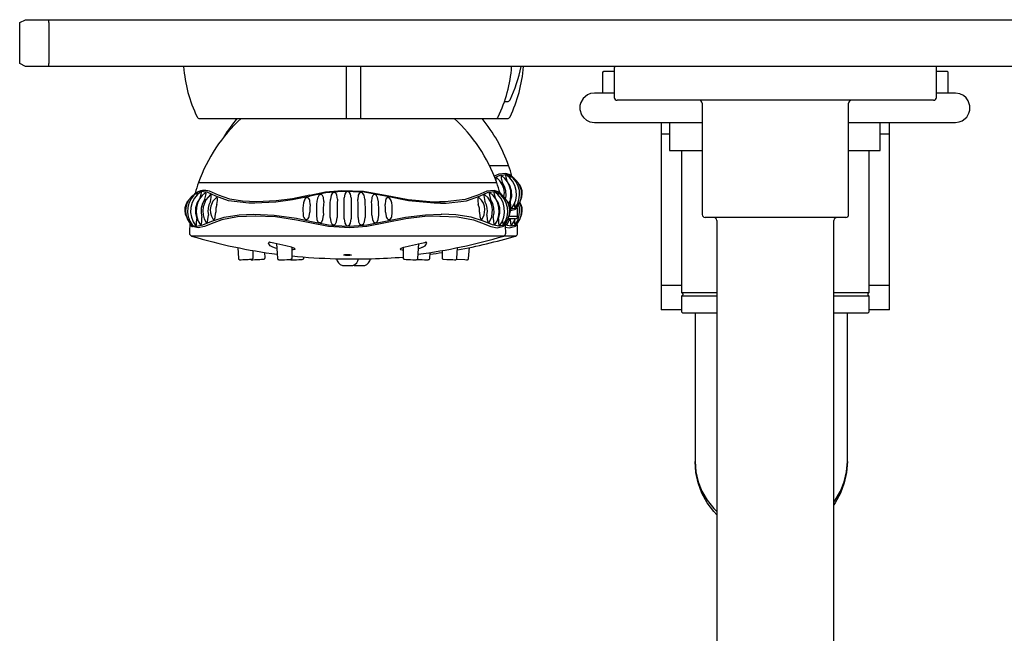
# Model space of a CAD drawing. Header units: millimetres. Extents: x 4292.975 to 4293.367, y 3563.157 to 3563.576.
# Tile 2 of 3: x 4292.975 to 4293.143, y 3563.471 to 3563.576. Entities that reach past the tile are written whole.
import ezdxf

# ---------------------------------------------------------------- set-up
doc = ezdxf.new("R2010")
doc.units = ezdxf.units.MM
doc.layers.add('SANINDUSA', color=3, linetype='Continuous')

msp = doc.modelspace()

# ---------------------------------------------------------------- linework, layer by layer
at = {"layer": 'SANINDUSA'}
for p, q in [((4292.974519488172, 3563.575023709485), (4292.975519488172, 3563.575523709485)), ((4292.975519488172, 3563.575523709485), (4292.979519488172, 3563.575523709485)), ((4292.979519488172, 3563.575523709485), (4293.228519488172, 3563.575523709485)), ((4292.979519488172, 3563.575023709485), (4292.979519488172, 3563.575523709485)), ((4292.974519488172, 3563.568023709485), (4292.974519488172, 3563.575023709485)), ((4292.979519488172, 3563.575023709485), (4292.979519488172, 3563.568023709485)), ((4292.975519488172, 3563.567523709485), (4292.974519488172, 3563.568023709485)), ((4292.979519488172, 3563.567523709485), (4292.975519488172, 3563.567523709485)), ((4292.979519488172, 3563.567523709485), (4292.979519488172, 3563.568023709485)), ((4293.228519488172, 3563.567523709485), (4292.979519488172, 3563.567523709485)), ((4293.074019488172, 3563.566541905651), (4293.074219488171, 3563.566741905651)), ((4293.074219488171, 3563.566741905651), (4293.076019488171, 3563.566741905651)), ((4293.076019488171, 3563.567264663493), (4293.076019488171, 3563.562264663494)), ((4293.131019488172, 3563.562264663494), (4293.131019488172, 3563.567264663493)), ((4293.131019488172, 3563.566741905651), (4293.132809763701, 3563.566741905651)), ((4293.132809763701, 3563.566741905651), (4293.132819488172, 3563.566741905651)), ((4293.133019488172, 3563.566541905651), (4293.132819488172, 3563.566741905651)), ((4293.074019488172, 3563.566541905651), (4293.074019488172, 3563.562986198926)), ((4293.133019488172, 3563.566541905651), (4293.133009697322, 3563.566541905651)), ((4293.133019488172, 3563.562986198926), (4293.133019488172, 3563.566541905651)), ((4293.076019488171, 3563.562986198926), (4293.072617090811, 3563.562986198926)), ((4293.130519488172, 3563.561764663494), (4293.076519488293, 3563.561764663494)), ((4293.134244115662, 3563.562986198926), (4293.131019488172, 3563.562986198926)), ((4293.05727727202, 3563.561562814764), (4293.057775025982, 3563.561562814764)), ((4293.091019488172, 3563.561264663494), (4293.091019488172, 3563.542264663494)), ((4293.116019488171, 3563.542264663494), (4293.116019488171, 3563.561264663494)), ((4293.005243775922, 3563.55865956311), (4293.055754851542, 3563.55865956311)), ((4293.055754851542, 3563.55865956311), (4293.057775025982, 3563.55865956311)), ((4293.084019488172, 3563.557986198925), (4293.084019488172, 3563.556003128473)), ((4293.085430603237, 3563.557986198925), (4293.085430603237, 3563.553186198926)), ((4293.116019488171, 3563.557986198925), (4293.134244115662, 3563.557986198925)), ((4293.121430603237, 3563.553186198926), (4293.121430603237, 3563.557986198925)), ((4293.123019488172, 3563.556003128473), (4293.123019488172, 3563.557986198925)), ((4293.085430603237, 3563.556003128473), (4293.084019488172, 3563.556003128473)), ((4293.084019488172, 3563.556003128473), (4293.084019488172, 3563.530203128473)), ((4293.123019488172, 3563.556003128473), (4293.121430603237, 3563.556003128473)), ((4293.123019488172, 3563.530203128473), (4293.123019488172, 3563.556003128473)), ((4293.085430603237, 3563.553186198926), (4293.091019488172, 3563.553186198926)), ((4293.087519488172, 3563.553186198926), (4293.087519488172, 3563.528947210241)), ((4293.116019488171, 3563.553186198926), (4293.121430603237, 3563.553186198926)), ((4293.119519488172, 3563.528947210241), (4293.119519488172, 3563.553186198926)), ((4293.054733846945, 3563.550617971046), (4293.057975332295, 3563.550617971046)), ((4293.00504346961, 3563.547714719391), (4293.030499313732, 3563.547714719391)), ((4293.030499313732, 3563.547714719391), (4293.055955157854, 3563.547714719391)), ((4293.058271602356, 3563.544432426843), (4293.058271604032, 3563.544432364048)), ((4293.058291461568, 3563.542972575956), (4293.058981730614, 3563.543126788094)), ((4293.059679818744, 3563.543967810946), (4293.059263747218, 3563.543404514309)), ((4293.059679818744, 3563.543967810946), (4293.059668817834, 3563.544008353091)), ((4293.046460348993, 3563.542340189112), (4293.046555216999, 3563.542340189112)), ((4293.059159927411, 3563.5415098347), (4293.05787664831, 3563.5415098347)), ((4293.058214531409, 3563.541995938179), (4293.059516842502, 3563.541995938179)), ((4293.115519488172, 3563.541764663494), (4293.091519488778, 3563.541764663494)), ((4293.003546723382, 3563.54078331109), (4293.003755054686, 3563.540501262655)), ((4293.005783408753, 3563.540501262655), (4293.007291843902, 3563.541119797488)), ((4293.007647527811, 3563.540833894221), (4293.006066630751, 3563.54022353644)), ((4293.027215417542, 3563.54022353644), (4293.024033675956, 3563.540833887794)), ((4293.024037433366, 3563.541119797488), (4293.02721736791, 3563.540501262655)), ((4293.033781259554, 3563.540501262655), (4293.036961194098, 3563.541119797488)), ((4293.036964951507, 3563.540833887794), (4293.033783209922, 3563.54022353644)), ((4293.053351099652, 3563.540833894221), (4293.054931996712, 3563.54022353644)), ((4293.05521521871, 3563.540501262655), (4293.053706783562, 3563.541119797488)), ((4293.057538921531, 3563.540901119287), (4293.057243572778, 3563.540501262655)), ((4293.093519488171, 3563.541264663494), (4293.093519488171, 3563.231264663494)), ((4293.113519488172, 3563.231264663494), (4293.113519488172, 3563.541264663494)), ((4293.059159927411, 3563.538606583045), (4293.003858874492, 3563.538606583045)), ((4293.011730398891, 3563.536625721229), (4293.011873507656, 3563.534745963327)), ((4293.017845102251, 3563.536735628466), (4293.017845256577, 3563.536735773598)), ((4293.018363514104, 3563.537304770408), (4293.01850816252, 3563.534769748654)), ((4293.021017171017, 3563.534847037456), (4293.021008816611, 3563.536666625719)), ((4293.039989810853, 3563.536666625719), (4293.039981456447, 3563.534847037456)), ((4293.042490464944, 3563.534769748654), (4293.04263511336, 3563.537304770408)), ((4293.043153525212, 3563.536735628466), (4293.043153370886, 3563.536735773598)), ((4293.014380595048, 3563.534870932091), (4293.014350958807, 3563.536125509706)), ((4293.016400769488, 3563.534870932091), (4293.01637902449, 3563.535791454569)), ((4293.023037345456, 3563.534847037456), (4293.023036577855, 3563.535014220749)), ((4293.028447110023, 3563.534737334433), (4293.030499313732, 3563.534737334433)), ((4293.028449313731, 3563.534737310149), (4293.032549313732, 3563.534737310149)), ((4293.030499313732, 3563.534737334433), (4293.032551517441, 3563.534737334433)), ((4293.032376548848, 3563.534737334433), (4293.03457169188, 3563.534737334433)), ((4293.032549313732, 3563.534737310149), (4293.034569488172, 3563.534737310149)), ((4293.044510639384, 3563.534769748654), (4293.044568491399, 3563.535783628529)), ((4293.046647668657, 3563.536125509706), (4293.0466180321, 3563.534870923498)), ((4293.029599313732, 3563.5335834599), (4293.031399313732, 3563.5335834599)), ((4293.031619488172, 3563.5335834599), (4293.033419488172, 3563.5335834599)), ((4293.084019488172, 3563.530203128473), (4293.087519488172, 3563.530203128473)), ((4293.084019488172, 3563.530203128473), (4293.084019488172, 3563.526003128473)), ((4293.119519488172, 3563.530203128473), (4293.123019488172, 3563.530203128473)), ((4293.123019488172, 3563.526003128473), (4293.123019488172, 3563.530203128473)), ((4293.087519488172, 3563.528947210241), (4293.087619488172, 3563.528847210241)), ((4293.087519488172, 3563.528947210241), (4293.093519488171, 3563.528947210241)), ((4293.087619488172, 3563.528447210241), (4293.087519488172, 3563.528347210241)), ((4293.093519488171, 3563.528347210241), (4293.087519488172, 3563.528347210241)), ((4293.087519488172, 3563.528347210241), (4293.087519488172, 3563.525647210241)), ((4293.087619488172, 3563.528847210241), (4293.087719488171, 3563.528747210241)), ((4293.087719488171, 3563.528547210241), (4293.087619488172, 3563.528447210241)), ((4293.087719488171, 3563.528747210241), (4293.087719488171, 3563.528547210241)), ((4293.113519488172, 3563.528947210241), (4293.119519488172, 3563.528947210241)), ((4293.119519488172, 3563.528347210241), (4293.113519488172, 3563.528347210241)), ((4293.119419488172, 3563.528847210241), (4293.119319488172, 3563.528747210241)), ((4293.119319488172, 3563.528747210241), (4293.119319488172, 3563.528547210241)), ((4293.119319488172, 3563.528547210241), (4293.119419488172, 3563.528447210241)), ((4293.119519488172, 3563.528947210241), (4293.119419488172, 3563.528847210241)), ((4293.119419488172, 3563.528447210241), (4293.119519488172, 3563.528347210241)), ((4293.119519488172, 3563.525647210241), (4293.119519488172, 3563.528347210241)), ((4293.087519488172, 3563.526003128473), (4293.084019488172, 3563.526003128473)), ((4293.087719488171, 3563.525447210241), (4293.087519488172, 3563.525647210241)), ((4293.093519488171, 3563.525447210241), (4293.087719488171, 3563.525447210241)), ((4293.089816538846, 3563.525447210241), (4293.089816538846, 3563.500116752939)), ((4293.119319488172, 3563.525447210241), (4293.113519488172, 3563.525447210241)), ((4293.115816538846, 3563.500116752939), (4293.115816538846, 3563.525447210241)), ((4293.119319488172, 3563.525447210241), (4293.119519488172, 3563.525647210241)), ((4293.123019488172, 3563.526003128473), (4293.119519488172, 3563.526003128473))]:
    msp.add_line(p, q, dxfattribs=at)
at = {"layer": 'SANINDUSA', "flags": 128}
for points in [[(4293.030323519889, 3563.55865956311), (4293.03031948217, 3563.559960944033), (4293.03031665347, 3563.560998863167), (4293.030314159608, 3563.562054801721), (4293.030312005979, 3563.563126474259), (4293.030310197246, 3563.56421156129), (4293.030308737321, 3563.565307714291), (4293.030307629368, 3563.566412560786), (4293.030306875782, 3563.567523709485)], [(4293.032711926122, 3563.567523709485), (4293.032711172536, 3563.566412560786), (4293.032710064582, 3563.565307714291), (4293.032708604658, 3563.56421156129), (4293.032706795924, 3563.563126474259), (4293.032704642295, 3563.562054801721), (4293.032702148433, 3563.560998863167), (4293.032699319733, 3563.559960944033), (4293.032695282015, 3563.55865956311)], [(4293.072617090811, 3563.562986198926), (4293.071983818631, 3563.562903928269), (4293.07144316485, 3563.562690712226), (4293.070684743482, 3563.562062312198), (4293.070303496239, 3563.561409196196), (4293.070157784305, 3563.560874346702), (4293.070147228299, 3563.560173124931), (4293.070441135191, 3563.559271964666), (4293.070771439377, 3563.558808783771), (4293.071249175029, 3563.558397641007), (4293.071873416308, 3563.558100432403), (4293.072617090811, 3563.557986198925), (4293.072950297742, 3563.557986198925), (4293.073794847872, 3563.557986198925), (4293.075001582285, 3563.557986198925), (4293.076434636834, 3563.557986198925), (4293.07849432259, 3563.557986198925), (4293.080515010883, 3563.557986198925), (4293.082320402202, 3563.557986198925), (4293.083867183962, 3563.557986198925), (4293.085834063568, 3563.557986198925), (4293.088452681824, 3563.557986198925), (4293.090887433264, 3563.557986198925), (4293.091019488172, 3563.557986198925)], [(4293.134244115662, 3563.557986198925), (4293.134877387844, 3563.558068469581), (4293.135418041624, 3563.558281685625), (4293.136176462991, 3563.558910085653), (4293.136557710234, 3563.559563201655), (4293.136703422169, 3563.560098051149), (4293.136713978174, 3563.56079927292), (4293.136420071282, 3563.561700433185), (4293.136089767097, 3563.56216361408), (4293.135612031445, 3563.562574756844), (4293.134987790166, 3563.562871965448), (4293.134244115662, 3563.562986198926)], [(4293.05836593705, 3563.548907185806), (4293.058235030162, 3563.549040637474), (4293.057509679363, 3563.549298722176), (4293.056296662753, 3563.54917495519), (4293.055530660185, 3563.548835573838)], [(4293.055632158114, 3563.548580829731), (4293.056519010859, 3563.548982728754), (4293.057770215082, 3563.549119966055), (4293.058485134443, 3563.548864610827), (4293.058887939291, 3563.548450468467)], [(4293.055977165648, 3563.548545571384), (4293.055932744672, 3563.548573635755), (4293.055887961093, 3563.54858416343), (4293.055849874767, 3563.548574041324), (4293.055820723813, 3563.548543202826), (4293.055788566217, 3563.548419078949), (4293.05580572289, 3563.548099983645)], [(4293.057176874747, 3563.5452915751), (4293.057258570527, 3563.546006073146), (4293.05715415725, 3563.546694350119), (4293.056904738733, 3563.547383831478), (4293.056498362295, 3563.548030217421), (4293.055932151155, 3563.548579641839)], [(4293.056817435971, 3563.548906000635), (4293.056787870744, 3563.548926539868), (4293.056750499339, 3563.548936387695), (4293.056720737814, 3563.548926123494), (4293.056700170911, 3563.54889576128), (4293.056685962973, 3563.548774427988), (4293.056728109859, 3563.548465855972), (4293.056906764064, 3563.54776863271)], [(4293.058038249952, 3563.544099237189), (4293.058277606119, 3563.54480053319), (4293.058382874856, 3563.545580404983), (4293.058337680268, 3563.546368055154), (4293.058141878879, 3563.547129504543), (4293.057805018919, 3563.547832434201), (4293.057340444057, 3563.548445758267), (4293.056766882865, 3563.548942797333)], [(4293.057521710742, 3563.549080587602), (4293.057492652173, 3563.549089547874), (4293.057470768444, 3563.549080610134), (4293.057457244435, 3563.549053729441), (4293.057454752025, 3563.548945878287), (4293.057509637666, 3563.548660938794), (4293.057699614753, 3563.548008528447)], [(4293.058451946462, 3563.543250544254), (4293.058888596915, 3563.543923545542), (4293.059186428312, 3563.544708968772), (4293.059314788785, 3563.545543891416), (4293.059268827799, 3563.546389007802), (4293.059048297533, 3563.547204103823), (4293.05866544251, 3563.547950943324), (4293.058136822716, 3563.548593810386), (4293.057485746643, 3563.549102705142)], [(4293.058190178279, 3563.548927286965), (4293.058168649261, 3563.548936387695), (4293.058153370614, 3563.548926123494), (4293.058147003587, 3563.548895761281), (4293.058160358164, 3563.548774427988), (4293.058234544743, 3563.548474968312)], [(4293.059086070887, 3563.543409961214), (4293.059481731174, 3563.544051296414), (4293.059750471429, 3563.544794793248), (4293.059862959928, 3563.545579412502), (4293.059815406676, 3563.546371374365), (4293.059607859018, 3563.547136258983), (4293.059250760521, 3563.547841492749), (4293.058758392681, 3563.548456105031), (4293.058151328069, 3563.548953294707)], [(4293.058998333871, 3563.548366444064), (4293.058986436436, 3563.548384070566), (4293.058958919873, 3563.548416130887), (4293.058926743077, 3563.548443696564), (4293.058890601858, 3563.5484661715), (4293.058862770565, 3563.548478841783)], [(4293.059527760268, 3563.543777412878), (4293.059869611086, 3563.544337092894), (4293.060101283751, 3563.544984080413), (4293.060197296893, 3563.545665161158), (4293.060154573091, 3563.546351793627), (4293.059973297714, 3563.547015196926), (4293.059662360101, 3563.547628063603), (4293.059233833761, 3563.548164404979), (4293.058887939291, 3563.548450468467)], [(4293.0558575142, 3563.547848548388), (4293.055885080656, 3563.547714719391)], [(4293.057440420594, 3563.544977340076), (4293.057535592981, 3563.545475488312), (4293.057502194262, 3563.546288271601), (4293.057290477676, 3563.547067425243), (4293.056906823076, 3563.547768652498)], [(4293.058271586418, 3563.544432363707), (4293.058504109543, 3563.545353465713), (4293.058478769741, 3563.546306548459), (4293.058206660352, 3563.54721770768), (4293.05769959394, 3563.548008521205)], [(4293.060006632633, 3563.544719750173), (4293.060039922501, 3563.544770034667), (4293.060233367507, 3563.545268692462), (4293.060316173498, 3563.545797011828), (4293.060285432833, 3563.546330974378), (4293.060141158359, 3563.546845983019), (4293.059891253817, 3563.547318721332), (4293.059710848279, 3563.547532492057)], [(4293.004130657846, 3563.545547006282), (4293.003786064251, 3563.545262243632), (4293.003357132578, 3563.544725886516), (4293.003045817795, 3563.544112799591), (4293.002864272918, 3563.543448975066), (4293.002821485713, 3563.542761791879), (4293.002917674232, 3563.542080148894), (4293.003149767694, 3563.54143267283), (4293.003546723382, 3563.54078331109)], [(4293.004844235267, 3563.546030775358), (4293.004262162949, 3563.545554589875), (4293.003769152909, 3563.54493997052), (4293.003411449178, 3563.544234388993), (4293.00320346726, 3563.543468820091), (4293.003155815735, 3563.542675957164), (4293.003268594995, 3563.541890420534), (4293.003537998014, 3563.541146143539), (4293.004011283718, 3563.540379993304)], [(4293.0053193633, 3563.545105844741), (4293.005509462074, 3563.545758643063), (4293.005564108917, 3563.546042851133), (4293.00556153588, 3563.546150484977), (4293.005548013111, 3563.546177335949), (4293.005526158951, 3563.546186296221), (4293.005510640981, 3563.546181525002), (4293.004884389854, 3563.545692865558), (4293.00435490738, 3563.545050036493), (4293.00397121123, 3563.544302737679), (4293.003750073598, 3563.54348668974), (4293.003703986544, 3563.542640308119), (4293.003832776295, 3563.54180411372), (4293.00413155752, 3563.541017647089), (4293.004567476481, 3563.540346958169)], [(4293.00402050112, 3563.545463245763), (4293.004032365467, 3563.545480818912), (4293.004059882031, 3563.545512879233), (4293.004092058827, 3563.54554044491), (4293.004128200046, 3563.545562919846), (4293.004156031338, 3563.545575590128)], [(4293.007985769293, 3563.545406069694), (4293.006499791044, 3563.5460794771), (4293.005248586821, 3563.546216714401), (4293.00453366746, 3563.545961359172), (4293.004130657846, 3563.545547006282)], [(4293.005319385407, 3563.545105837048), (4293.004812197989, 3563.544314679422), (4293.004539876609, 3563.543402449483), (4293.004514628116, 3563.542449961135), (4293.004747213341, 3563.541528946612)], [(4293.006112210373, 3563.544865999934), (4293.006290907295, 3563.54556345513), (4293.006332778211, 3563.545872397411), (4293.006318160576, 3563.545993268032), (4293.00629737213, 3563.546023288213), (4293.006267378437, 3563.54603313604), (4293.006234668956, 3563.546024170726), (4293.005681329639, 3563.545545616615), (4293.005215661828, 3563.544932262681), (4293.004877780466, 3563.54422870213), (4293.004681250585, 3563.543466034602), (4293.004635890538, 3563.542676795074), (4293.004741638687, 3563.541895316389), (4293.004994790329, 3563.541155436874), (4293.005362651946, 3563.540526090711)], [(4293.00478417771, 3563.545571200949), (4293.004858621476, 3563.545872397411), (4293.004871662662, 3563.545993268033), (4293.004865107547, 3563.546023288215), (4293.004849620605, 3563.546033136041), (4293.004844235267, 3563.546030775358)], [(4293.006112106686, 3563.544866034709), (4293.005728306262, 3563.544163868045), (4293.005516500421, 3563.543384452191), (4293.005483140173, 3563.542572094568), (4293.005635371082, 3563.541775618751)], [(4293.007065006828, 3563.54447778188), (4293.007213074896, 3563.545196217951), (4293.007230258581, 3563.545514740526), (4293.007198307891, 3563.54563922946), (4293.00716931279, 3563.545670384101), (4293.007131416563, 3563.545680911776), (4293.007081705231, 3563.545669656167), (4293.006293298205, 3563.544806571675), (4293.005822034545, 3563.543601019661), (4293.005754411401, 3563.542916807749), (4293.005817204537, 3563.542211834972), (4293.006019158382, 3563.541518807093), (4293.0063428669, 3563.54091208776)], [(4293.008440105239, 3563.545595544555), (4293.006933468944, 3563.546239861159)], [(4293.008195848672, 3563.543978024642), (4293.008297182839, 3563.544680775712), (4293.008297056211, 3563.544852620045), (4293.008276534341, 3563.54498726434), (4293.008222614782, 3563.545099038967), (4293.008184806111, 3563.545126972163), (4293.008139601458, 3563.545136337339), (4293.008070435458, 3563.545123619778), (4293.007514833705, 3563.544545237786), (4293.007134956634, 3563.543671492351), (4293.00706129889, 3563.543141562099), (4293.007092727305, 3563.542574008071), (4293.007246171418, 3563.542000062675), (4293.007503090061, 3563.541516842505)], [(4293.014668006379, 3563.5441858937), (4293.01365926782, 3563.544204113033), (4293.010186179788, 3563.544601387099), (4293.007985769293, 3563.545406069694)], [(4293.024033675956, 3563.545595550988), (4293.021089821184, 3563.544962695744), (4293.018322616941, 3563.544589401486), (4293.014919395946, 3563.544418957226), (4293.012549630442, 3563.544532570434), (4293.010377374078, 3563.544886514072), (4293.008440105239, 3563.545595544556)], [(4293.024039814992, 3563.545406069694), (4293.023926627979, 3563.545376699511), (4293.021065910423, 3563.544756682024), (4293.018218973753, 3563.544366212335), (4293.014668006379, 3563.5441858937)], [(4293.024085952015, 3563.543978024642), (4293.024046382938, 3563.544680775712), (4293.023985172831, 3563.544852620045), (4293.023899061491, 3563.54498726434), (4293.023760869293, 3563.545099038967), (4293.023683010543, 3563.545126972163), (4293.023599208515, 3563.545136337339), (4293.023513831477, 3563.545127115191), (4293.023431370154, 3563.545099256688), (4293.023275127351, 3563.544987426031), (4293.023167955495, 3563.544852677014), (4293.023080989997, 3563.544680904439), (4293.023076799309, 3563.544658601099)], [(4293.024033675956, 3563.545595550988), (4293.026717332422, 3563.546137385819), (4293.02950045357, 3563.546395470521), (4293.033218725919, 3563.546271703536), (4293.036964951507, 3563.545595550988)], [(4293.036958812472, 3563.545406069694), (4293.033323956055, 3563.5460794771), (4293.029501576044, 3563.546216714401), (4293.026762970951, 3563.545961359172), (4293.024039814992, 3563.545406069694)], [(4293.025348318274, 3563.545070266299), (4293.025338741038, 3563.545029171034), (4293.02526343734, 3563.544540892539), (4293.025208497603, 3563.543986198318), (4293.025176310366, 3563.543390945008), (4293.02516811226, 3563.542776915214), (4293.025183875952, 3563.542166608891), (4293.025184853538, 3563.542152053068)], [(4293.026413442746, 3563.54447778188), (4293.02636139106, 3563.54519621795), (4293.026213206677, 3563.545514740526), (4293.026070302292, 3563.545639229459), (4293.02599016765, 3563.545670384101), (4293.02590412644, 3563.545680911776), (4293.025816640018, 3563.54567078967), (4293.025732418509, 3563.545639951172), (4293.025573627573, 3563.545515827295), (4293.025386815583, 3563.545196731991), (4293.025363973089, 3563.545067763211)], [(4293.027530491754, 3563.541775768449), (4293.027512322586, 3563.542572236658), (4293.027516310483, 3563.543385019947), (4293.027541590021, 3563.544164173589), (4293.027587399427, 3563.544865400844)], [(4293.028749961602, 3563.544865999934), (4293.028675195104, 3563.545563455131), (4293.028516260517, 3563.545872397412), (4293.028369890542, 3563.545993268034), (4293.028289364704, 3563.546023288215), (4293.0282038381, 3563.546033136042), (4293.028117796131, 3563.546022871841), (4293.028035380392, 3563.545992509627), (4293.027881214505, 3563.545871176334), (4293.027702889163, 3563.545562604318), (4293.027587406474, 3563.544865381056)], [(4293.028749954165, 3563.544866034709), (4293.028722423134, 3563.544163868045), (4293.028707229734, 3563.543384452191), (4293.028704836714, 3563.542572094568), (4293.028715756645, 3563.541775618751)], [(4293.029904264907, 3563.541529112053), (4293.029898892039, 3563.542450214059), (4293.029899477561, 3563.543403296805), (4293.029905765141, 3563.544314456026), (4293.029917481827, 3563.545105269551)], [(4293.031081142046, 3563.545105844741), (4293.030978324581, 3563.545758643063), (4293.030806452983, 3563.546042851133), (4293.03066031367, 3563.546150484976), (4293.030581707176, 3563.546177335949), (4293.030499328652, 3563.54618629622), (4293.030416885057, 3563.546177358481), (4293.030338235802, 3563.546150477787), (4293.03019207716, 3563.546042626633), (4293.030020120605, 3563.545757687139), (4293.029917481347, 3563.545105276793)], [(4293.031081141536, 3563.545105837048), (4293.031092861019, 3563.544314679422), (4293.031099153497, 3563.543402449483), (4293.031099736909, 3563.542449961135), (4293.031094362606, 3563.541528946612)], [(4293.033411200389, 3563.544865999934), (4293.033295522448, 3563.545563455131), (4293.033116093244, 3563.545872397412), (4293.032961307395, 3563.545993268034), (4293.032878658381, 3563.546023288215), (4293.032792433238, 3563.546033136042), (4293.03270711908, 3563.546022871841), (4293.032626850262, 3563.545992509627), (4293.032481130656, 3563.545871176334), (4293.032323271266, 3563.545562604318), (4293.032248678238, 3563.544865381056)], [(4293.032282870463, 3563.541775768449), (4293.032293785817, 3563.542572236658), (4293.032291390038, 3563.543385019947), (4293.032276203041, 3563.544164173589), (4293.032248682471, 3563.544865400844)], [(4293.033411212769, 3563.544866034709), (4293.033457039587, 3563.544163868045), (4293.033482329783, 3563.543384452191), (4293.033486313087, 3563.542572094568), (4293.033468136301, 3563.541775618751)], [(4293.035744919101, 3563.544445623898), (4293.035612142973, 3563.54519621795), (4293.035425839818, 3563.545514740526), (4293.035267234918, 3563.545639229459), (4293.035183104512, 3563.5456703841), (4293.035095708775, 3563.545680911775), (4293.035009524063, 3563.54567078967), (4293.034929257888, 3563.545639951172), (4293.034786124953, 3563.545515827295), (4293.034637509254, 3563.545196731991), (4293.034585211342, 3563.54447713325)], [(4293.03792242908, 3563.544656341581), (4293.037917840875, 3563.544680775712), (4293.037830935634, 3563.544852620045), (4293.037723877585, 3563.54498726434), (4293.037567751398, 3563.545099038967), (4293.037485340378, 3563.545126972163), (4293.037400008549, 3563.545136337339), (4293.037316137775, 3563.545127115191), (4293.037238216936, 3563.545099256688), (4293.037099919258, 3563.544987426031), (4293.037013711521, 3563.544852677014), (4293.036952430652, 3563.544680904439), (4293.036912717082, 3563.543977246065), (4293.036912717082, 3563.543977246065)], [(4293.046330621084, 3563.5441858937), (4293.045281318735, 3563.544204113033), (4293.040884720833, 3563.544601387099), (4293.036958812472, 3563.545406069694)], [(4293.036964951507, 3563.545595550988), (4293.040816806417, 3563.54481695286), (4293.045130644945, 3563.54443255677), (4293.046159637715, 3563.544414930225)], [(4293.052750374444, 3563.545595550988), (4293.050580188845, 3563.54481695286), (4293.047154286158, 3563.54443255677), (4293.046159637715, 3563.544414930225)], [(4293.046330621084, 3563.5441858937), (4293.047339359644, 3563.544204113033), (4293.050812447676, 3563.544601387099), (4293.053012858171, 3563.545406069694)], [(4293.052946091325, 3563.545107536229), (4293.052909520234, 3563.545126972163), (4293.052859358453, 3563.545136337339), (4293.052814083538, 3563.545127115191), (4293.052776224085, 3563.545099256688), (4293.052722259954, 3563.544987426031), (4293.052701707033, 3563.544852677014), (4293.052701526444, 3563.544680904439), (4293.052802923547, 3563.543977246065)], [(4293.056347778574, 3563.546001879), (4293.056214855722, 3563.546137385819), (4293.055489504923, 3563.546395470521), (4293.054276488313, 3563.546271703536), (4293.052750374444, 3563.545595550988)], [(4293.053489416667, 3563.541508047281), (4293.05382217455, 3563.542202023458), (4293.053936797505, 3563.543157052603), (4293.053860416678, 3563.543684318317), (4293.05367307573, 3563.544212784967), (4293.053365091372, 3563.544705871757), (4293.052946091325, 3563.545107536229)], [(4293.053012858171, 3563.545406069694), (4293.05449883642, 3563.5460794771), (4293.055750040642, 3563.546216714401), (4293.056464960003, 3563.545961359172), (4293.056867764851, 3563.545547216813)], [(4293.053928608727, 3563.54566025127), (4293.053912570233, 3563.545670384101), (4293.053867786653, 3563.545680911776), (4293.053829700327, 3563.54567078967), (4293.053800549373, 3563.545639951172), (4293.053768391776, 3563.545515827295), (4293.053785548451, 3563.545196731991), (4293.053933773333, 3563.54447713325)], [(4293.054652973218, 3563.540909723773), (4293.05509531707, 3563.541851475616), (4293.055238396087, 3563.543102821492), (4293.05513398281, 3563.543791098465), (4293.054884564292, 3563.544480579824), (4293.054478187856, 3563.545126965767), (4293.053928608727, 3563.54566025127)], [(4293.054764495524, 3563.546024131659), (4293.054730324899, 3563.54603313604), (4293.054700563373, 3563.54602287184), (4293.054679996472, 3563.545992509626), (4293.054665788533, 3563.545871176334), (4293.054707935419, 3563.545562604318), (4293.054886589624, 3563.544865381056)], [(4293.055637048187, 3563.540527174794), (4293.056005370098, 3563.541158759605), (4293.056257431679, 3563.541897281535), (4293.056362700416, 3563.542677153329), (4293.056317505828, 3563.5434648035), (4293.056121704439, 3563.544226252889), (4293.055784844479, 3563.544929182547), (4293.055320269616, 3563.545542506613), (4293.054764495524, 3563.546024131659)], [(4293.055363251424, 3563.541775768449), (4293.055515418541, 3563.542572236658), (4293.055482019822, 3563.543385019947), (4293.055270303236, 3563.544164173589), (4293.054886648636, 3563.544865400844)], [(4293.055488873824, 3563.54618124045), (4293.055472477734, 3563.546186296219), (4293.055450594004, 3563.54617735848), (4293.055437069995, 3563.546150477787), (4293.055434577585, 3563.546042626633), (4293.055489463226, 3563.545757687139), (4293.055679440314, 3563.545105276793)], [(4293.056431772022, 3563.5403472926), (4293.056868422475, 3563.541020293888), (4293.057166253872, 3563.541805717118), (4293.057294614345, 3563.542640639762), (4293.057248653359, 3563.543485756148), (4293.057028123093, 3563.544300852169), (4293.05664526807, 3563.54504769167), (4293.056116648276, 3563.545690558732), (4293.055488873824, 3563.54618124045)], [(4293.056251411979, 3563.541529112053), (4293.056483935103, 3563.542450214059), (4293.056458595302, 3563.543403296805), (4293.056186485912, 3563.544314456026), (4293.0556794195, 3563.545105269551)], [(4293.056155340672, 3563.546030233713), (4293.056148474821, 3563.546033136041), (4293.056133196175, 3563.54602287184), (4293.056126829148, 3563.545992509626), (4293.056140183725, 3563.545871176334), (4293.056214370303, 3563.545571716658)], [(4293.057065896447, 3563.54050670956), (4293.057461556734, 3563.54114804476), (4293.057730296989, 3563.541891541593), (4293.057842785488, 3563.542676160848), (4293.057795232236, 3563.543468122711), (4293.057587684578, 3563.544233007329), (4293.057230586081, 3563.544938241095), (4293.056738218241, 3563.545552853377), (4293.056155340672, 3563.546030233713)], [(4293.056978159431, 3563.545463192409), (4293.056966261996, 3563.545480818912), (4293.056938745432, 3563.545512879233), (4293.056906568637, 3563.54554044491), (4293.056870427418, 3563.545562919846), (4293.056842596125, 3563.545575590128)], [(4293.057538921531, 3563.540901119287), (4293.057849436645, 3563.54143384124), (4293.05808110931, 3563.542080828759), (4293.058177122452, 3563.542761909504), (4293.058134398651, 3563.543448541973), (4293.057953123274, 3563.544111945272), (4293.057642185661, 3563.544724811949), (4293.057213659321, 3563.545261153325), (4293.056867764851, 3563.545547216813)], [(4293.003308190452, 3563.544629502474), (4293.003127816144, 3563.544415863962), (4293.002877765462, 3563.543943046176), (4293.002733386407, 3563.543427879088), (4293.002702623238, 3563.542893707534), (4293.002785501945, 3563.542365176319), (4293.002979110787, 3563.54186634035), (4293.003012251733, 3563.541816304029)], [(4293.007065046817, 3563.544477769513), (4293.006817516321, 3563.543943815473), (4293.006675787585, 3563.543362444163), (4293.00664386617, 3563.542762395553), (4293.006724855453, 3563.542166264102)], [(4293.008196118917, 3563.54397795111), (4293.008005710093, 3563.543339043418), (4293.008013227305, 3563.54265983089)], [(4293.023075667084, 3563.544658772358), (4293.023061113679, 3563.544618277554), (4293.022974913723, 3563.544250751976), (4293.022912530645, 3563.54382966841), (4293.022876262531, 3563.543376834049), (4293.022867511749, 3563.54291031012), (4293.022886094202, 3563.542448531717), (4293.022935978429, 3563.541969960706), (4293.023026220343, 3563.541743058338), (4293.023122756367, 3563.541599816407), (4293.023271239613, 3563.541480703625), (4293.023352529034, 3563.541450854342), (4293.02343846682, 3563.541440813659), (4293.023524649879, 3563.541450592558), (4293.023606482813, 3563.541480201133), (4293.023757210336, 3563.541598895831), (4293.023856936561, 3563.541741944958), (4293.023934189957, 3563.541923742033), (4293.024033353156, 3563.542659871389), (4293.024033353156, 3563.542659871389)], [(4293.024086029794, 3563.54397795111), (4293.024031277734, 3563.543339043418), (4293.024033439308, 3563.54265983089)], [(4293.026413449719, 3563.544477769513), (4293.026370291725, 3563.543943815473), (4293.026345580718, 3563.543362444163), (4293.026340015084, 3563.542762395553), (4293.02635413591, 3563.542166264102)], [(4293.034644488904, 3563.542166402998), (4293.034658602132, 3563.542762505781), (4293.034653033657, 3563.543362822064), (4293.034628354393, 3563.543943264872), (4293.034585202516, 3563.544477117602)], [(4293.035813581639, 3563.542150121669), (4293.035815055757, 3563.542172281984), (4293.035830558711, 3563.542777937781), (4293.035822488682, 3563.543387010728), (4293.035790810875, 3563.543978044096), (4293.035744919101, 3563.544445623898)], [(4293.036965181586, 3563.542659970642), (4293.036967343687, 3563.543338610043), (4293.0369126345, 3563.543977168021)], [(4293.038066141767, 3563.542009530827), (4293.038068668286, 3563.542023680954), (4293.038113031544, 3563.54245442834), (4293.038131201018, 3563.542911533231), (4293.038122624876, 3563.54337303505), (4293.038087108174, 3563.543821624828), (4293.038025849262, 3563.544240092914), (4293.037940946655, 3563.544606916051), (4293.037923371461, 3563.544656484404)], [(4293.052985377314, 3563.542659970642), (4293.052992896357, 3563.543338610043), (4293.05280263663, 3563.543977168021)], [(4293.054273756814, 3563.542166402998), (4293.054354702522, 3563.542762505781), (4293.054322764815, 3563.543362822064), (4293.054181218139, 3563.543943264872), (4293.053933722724, 3563.544477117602)], [(4293.057986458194, 3563.541816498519), (4293.058019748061, 3563.541866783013), (4293.058213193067, 3563.542365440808), (4293.058295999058, 3563.542893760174), (4293.058265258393, 3563.543427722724), (4293.058120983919, 3563.543942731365), (4293.057871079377, 3563.544415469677), (4293.057690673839, 3563.544629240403)], [(4293.058271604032, 3563.544432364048), (4293.058297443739, 3563.543716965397), (4293.058338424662, 3563.543400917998), (4293.058378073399, 3563.543280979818), (4293.058401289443, 3563.54325106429), (4293.058426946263, 3563.543241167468), (4293.058451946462, 3563.543250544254)], [(4293.059263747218, 3563.543404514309), (4293.059018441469, 3563.543284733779), (4293.058342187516, 3563.543192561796), (4293.058278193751, 3563.543203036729)], [(4293.058971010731, 3563.544140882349), (4293.058979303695, 3563.543922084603), (4293.059008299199, 3563.543581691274), (4293.059037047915, 3563.543447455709), (4293.059054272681, 3563.543414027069), (4293.059073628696, 3563.543403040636), (4293.059086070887, 3563.543409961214)], [(4293.058971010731, 3563.541237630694), (4293.058979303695, 3563.541018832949), (4293.059008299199, 3563.54067843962), (4293.059037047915, 3563.540544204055), (4293.059054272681, 3563.540510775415), (4293.059079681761, 3563.540496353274), (4293.059481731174, 3563.54114804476), (4293.059750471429, 3563.541891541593), (4293.059862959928, 3563.542676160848), (4293.059815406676, 3563.543468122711), (4293.059679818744, 3563.543967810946)], [(4293.059263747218, 3563.543404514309), (4293.059256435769, 3563.543349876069), (4293.05923921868, 3563.543297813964), (4293.059212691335, 3563.543250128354), (4293.059177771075, 3563.543208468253), (4293.059135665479, 3563.543174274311), (4293.059087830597, 3563.543148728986), (4293.05903592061, 3563.543132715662), (4293.058981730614, 3563.543126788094)], [(4293.059263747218, 3563.540501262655), (4293.059473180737, 3563.540784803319), (4293.059869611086, 3563.54143384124), (4293.060101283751, 3563.542080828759), (4293.060197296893, 3563.542761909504), (4293.060154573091, 3563.543448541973), (4293.059973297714, 3563.544111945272), (4293.059863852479, 3563.544327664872)], [(4293.059476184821, 3563.544042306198), (4293.059482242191, 3563.543956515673), (4293.059501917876, 3563.543820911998), (4293.059513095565, 3563.543786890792), (4293.059525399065, 3563.543775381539), (4293.059527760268, 3563.543777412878)], [(4293.060006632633, 3563.541816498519), (4293.060039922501, 3563.541866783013), (4293.060233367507, 3563.542365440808), (4293.060316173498, 3563.542893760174), (4293.060285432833, 3563.543427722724), (4293.060141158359, 3563.543942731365), (4293.059895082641, 3563.544408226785)], [(4293.004567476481, 3563.540346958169), (4293.004592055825, 3563.540337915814), (4293.004617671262, 3563.540347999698), (4293.004640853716, 3563.540378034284), (4293.004680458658, 3563.540498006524), (4293.004721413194, 3563.54081408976), (4293.00474719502, 3563.541528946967)], [(4293.005362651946, 3563.540526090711), (4293.005378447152, 3563.540510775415), (4293.005413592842, 3563.540499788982), (4293.005447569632, 3563.540511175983), (4293.005478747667, 3563.54054487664), (4293.00553336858, 3563.540679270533), (4293.005591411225, 3563.541019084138), (4293.005635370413, 3563.541775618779)], [(4293.0063428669, 3563.54091208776), (4293.006376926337, 3563.540883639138), (4293.006419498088, 3563.540872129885), (4293.006461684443, 3563.540883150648), (4293.006501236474, 3563.540916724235), (4293.006573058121, 3563.541051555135), (4293.006654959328, 3563.541397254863), (4293.006724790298, 3563.542166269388)], [(4293.007291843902, 3563.541119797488), (4293.009401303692, 3563.541849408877), (4293.012008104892, 3563.542246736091), (4293.014495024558, 3563.542342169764), (4293.017971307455, 3563.542182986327), (4293.021758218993, 3563.541639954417), (4293.024037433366, 3563.541119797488)], [(4293.007503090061, 3563.541516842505), (4293.007527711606, 3563.541480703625), (4293.007572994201, 3563.541450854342), (4293.007621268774, 3563.541440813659), (4293.007670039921, 3563.541450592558), (4293.007716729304, 3563.541480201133), (4293.007804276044, 3563.541598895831), (4293.007864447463, 3563.541741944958), (4293.007914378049, 3563.541923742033), (4293.008012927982, 3563.542659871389), (4293.008012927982, 3563.542659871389)], [(4293.014748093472, 3563.54201470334), (4293.011718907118, 3563.54186113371), (4293.009020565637, 3563.541340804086), (4293.007647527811, 3563.540833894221)], [(4293.024033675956, 3563.540833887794), (4293.021797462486, 3563.541337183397), (4293.018186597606, 3563.541852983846), (4293.014713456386, 3563.542014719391)], [(4293.025184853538, 3563.542152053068), (4293.025265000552, 3563.541398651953), (4293.025434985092, 3563.541053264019), (4293.025589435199, 3563.540917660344), (4293.025673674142, 3563.540883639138), (4293.025762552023, 3563.540872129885), (4293.025851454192, 3563.540883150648), (4293.025935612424, 3563.540916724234), (4293.026089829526, 3563.541051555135), (4293.026261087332, 3563.541397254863), (4293.026354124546, 3563.542166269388)], [(4293.02753049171, 3563.541775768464), (4293.027624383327, 3563.541018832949), (4293.027797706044, 3563.54067843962), (4293.027952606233, 3563.540544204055), (4293.028036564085, 3563.540510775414), (4293.028124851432, 3563.540499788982), (4293.028212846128, 3563.540511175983), (4293.02829630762, 3563.54054487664), (4293.028449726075, 3563.540679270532), (4293.028620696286, 3563.541019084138), (4293.028715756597, 3563.541775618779)], [(4293.0299042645, 3563.541529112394), (4293.030006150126, 3563.540813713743), (4293.030182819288, 3563.540497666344), (4293.030333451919, 3563.540377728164), (4293.030414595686, 3563.540347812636), (4293.030499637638, 3563.540337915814), (4293.030584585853, 3563.540347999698), (4293.030665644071, 3563.540378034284), (4293.030816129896, 3563.540498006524), (4293.030992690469, 3563.54081408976), (4293.03109436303, 3563.541528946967)], [(4293.032282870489, 3563.541775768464), (4293.032378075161, 3563.541018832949), (4293.032549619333, 3563.54067843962), (4293.032703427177, 3563.540544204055), (4293.032787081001, 3563.540510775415), (4293.03287526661, 3563.540499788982), (4293.03296336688, 3563.540511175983), (4293.033047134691, 3563.54054487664), (4293.033201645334, 3563.540679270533), (4293.033374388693, 3563.541019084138), (4293.033468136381, 3563.541775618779)], [(4293.034644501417, 3563.542166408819), (4293.034737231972, 3563.541398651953), (4293.034907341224, 3563.541053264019), (4293.035061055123, 3563.540917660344), (4293.035145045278, 3563.540883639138), (4293.0352338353, 3563.540872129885), (4293.035322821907, 3563.540883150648), (4293.035407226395, 3563.540916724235), (4293.03556217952, 3563.541051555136), (4293.035733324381, 3563.541397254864), (4293.035813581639, 3563.542150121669)], [(4293.036961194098, 3563.541119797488), (4293.040407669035, 3563.541849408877), (4293.043812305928, 3563.542246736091), (4293.046460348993, 3563.542340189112)], [(4293.046285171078, 3563.542014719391), (4293.043686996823, 3563.541924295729), (4293.040442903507, 3563.541555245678), (4293.036964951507, 3563.540833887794)], [(4293.036965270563, 3563.542660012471), (4293.03706416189, 3563.541924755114), (4293.03714119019, 3563.541743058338), (4293.037240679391, 3563.541599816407), (4293.037391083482, 3563.541480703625), (4293.037472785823, 3563.541450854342), (4293.03755885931, 3563.541440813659), (4293.037644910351, 3563.541450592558), (4293.037726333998, 3563.541480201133), (4293.037875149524, 3563.541598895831), (4293.037971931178, 3563.541741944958), (4293.03804442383, 3563.541923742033), (4293.038052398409, 3563.542010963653)], [(4293.046250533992, 3563.54201470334), (4293.049279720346, 3563.54186113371), (4293.051978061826, 3563.541340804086), (4293.053351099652, 3563.540833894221)], [(4293.053706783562, 3563.541119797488), (4293.051597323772, 3563.541849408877), (4293.048990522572, 3563.542246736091), (4293.046555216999, 3563.542340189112)], [(4293.05298568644, 3563.542660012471), (4293.053084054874, 3563.541924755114), (4293.053133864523, 3563.541743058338), (4293.053193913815, 3563.541599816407), (4293.053281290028, 3563.541480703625), (4293.053327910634, 3563.541450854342), (4293.05337662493, 3563.541440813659), (4293.053424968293, 3563.541450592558), (4293.053470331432, 3563.541480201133), (4293.053489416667, 3563.541508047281)], [(4293.054273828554, 3563.542166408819), (4293.054343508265, 3563.541398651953), (4293.054424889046, 3563.541053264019), (4293.054496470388, 3563.540917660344), (4293.054535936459, 3563.540883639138), (4293.05457806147, 3563.540872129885), (4293.054620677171, 3563.540883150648), (4293.054652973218, 3563.540909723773)], [(4293.055363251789, 3563.541775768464), (4293.055407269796, 3563.541018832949), (4293.055465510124, 3563.54067843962), (4293.055520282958, 3563.540544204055), (4293.055551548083, 3563.540510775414), (4293.055585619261, 3563.540499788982), (4293.055620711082, 3563.540511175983), (4293.055637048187, 3563.540527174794)], [(4293.056251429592, 3563.541529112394), (4293.056277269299, 3563.540813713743), (4293.056318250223, 3563.540497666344), (4293.056357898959, 3563.540377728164), (4293.056381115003, 3563.540347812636), (4293.056406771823, 3563.540337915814), (4293.056431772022, 3563.5403472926)], [(4293.057657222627, 3563.540527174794), (4293.058025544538, 3563.541158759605), (4293.058145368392, 3563.5415098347)], [(4293.058272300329, 3563.5415098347), (4293.058297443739, 3563.540813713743), (4293.058338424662, 3563.540497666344), (4293.058378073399, 3563.540377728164), (4293.058401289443, 3563.540347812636), (4293.058442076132, 3563.540332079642), (4293.058888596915, 3563.541020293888), (4293.05907423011, 3563.5415098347)], [(4293.003755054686, 3563.540501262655), (4293.004000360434, 3563.540381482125), (4293.004676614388, 3563.540289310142), (4293.005540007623, 3563.540430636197), (4293.005783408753, 3563.540501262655)], [(4293.003755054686, 3563.540501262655), (4293.003762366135, 3563.540446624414), (4293.003779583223, 3563.54039456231), (4293.003806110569, 3563.540346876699), (4293.003841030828, 3563.540305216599), (4293.003883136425, 3563.540271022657), (4293.003930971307, 3563.540245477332), (4293.003982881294, 3563.540229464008), (4293.00403707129, 3563.54022353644)], [(4293.006066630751, 3563.54022353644), (4293.004961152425, 3563.540017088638), (4293.00403707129, 3563.54022353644)], [(4293.033783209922, 3563.54022353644), (4293.030849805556, 3563.540017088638), (4293.027215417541, 3563.54022353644)], [(4293.02721736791, 3563.540501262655), (4293.028328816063, 3563.540381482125), (4293.03075726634, 3563.540289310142), (4293.033181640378, 3563.540430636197), (4293.033781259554, 3563.540501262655)], [(4293.054931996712, 3563.54022353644), (4293.056037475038, 3563.540017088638), (4293.056961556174, 3563.54022353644)], [(4293.057243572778, 3563.540501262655), (4293.056998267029, 3563.540381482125), (4293.056322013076, 3563.540289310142), (4293.055458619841, 3563.540430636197), (4293.05521521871, 3563.540501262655)], [(4293.056950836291, 3563.541237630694), (4293.056959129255, 3563.541018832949), (4293.056988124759, 3563.54067843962), (4293.057016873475, 3563.540544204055), (4293.057034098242, 3563.540510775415), (4293.057053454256, 3563.540499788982), (4293.057065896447, 3563.54050670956)], [(4293.057243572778, 3563.540501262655), (4293.057236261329, 3563.540446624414), (4293.05721904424, 3563.54039456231), (4293.057192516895, 3563.540346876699), (4293.057157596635, 3563.540305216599), (4293.057115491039, 3563.540271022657), (4293.057067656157, 3563.540245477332), (4293.05701574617, 3563.540229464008), (4293.056961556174, 3563.54022353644)], [(4293.059263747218, 3563.540501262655), (4293.059018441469, 3563.540381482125), (4293.058342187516, 3563.540289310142), (4293.057444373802, 3563.540436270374)], [(4293.057456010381, 3563.541139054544), (4293.057462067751, 3563.541053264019), (4293.057481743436, 3563.540917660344), (4293.057492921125, 3563.540883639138), (4293.057505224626, 3563.540872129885), (4293.057538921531, 3563.540901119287)], [(4293.057462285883, 3563.540128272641), (4293.058057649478, 3563.540017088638), (4293.058981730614, 3563.54022353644)], [(4293.057464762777, 3563.540800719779), (4293.057485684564, 3563.54067843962), (4293.057540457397, 3563.540544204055), (4293.057571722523, 3563.540510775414), (4293.057605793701, 3563.540499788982), (4293.057640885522, 3563.540511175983), (4293.057657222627, 3563.540527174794)], [(4293.059263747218, 3563.540501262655), (4293.059256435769, 3563.540446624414), (4293.05923921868, 3563.54039456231), (4293.059212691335, 3563.540346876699), (4293.059177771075, 3563.540305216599), (4293.059135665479, 3563.540271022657), (4293.059087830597, 3563.540245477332), (4293.05903592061, 3563.540229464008), (4293.058981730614, 3563.54022353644)], [(4293.059476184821, 3563.541139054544), (4293.059482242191, 3563.541053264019), (4293.059501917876, 3563.540917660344), (4293.059513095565, 3563.540883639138), (4293.059525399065, 3563.540872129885), (4293.059527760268, 3563.540874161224)], [(4293.017725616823, 3563.536697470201), (4293.01726282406, 3563.536953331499), (4293.016974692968, 3563.537404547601), (4293.017043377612, 3563.537509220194), (4293.017093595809, 3563.53752710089), (4293.017129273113, 3563.53753049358), (4293.017140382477, 3563.537530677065)], [(4293.020923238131, 3563.536697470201), (4293.01995676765, 3563.536953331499), (4293.017911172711, 3563.537404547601), (4293.017338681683, 3563.537509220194), (4293.017204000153, 3563.53752710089), (4293.017152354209, 3563.53753049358), (4293.017140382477, 3563.537530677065)], [(4293.018409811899, 3563.536493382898), (4293.018175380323, 3563.536545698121), (4293.017725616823, 3563.536697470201)], [(4293.021513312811, 3563.536417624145), (4293.021344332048, 3563.536545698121), (4293.020923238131, 3563.536697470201)], [(4293.021513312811, 3563.536417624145), (4293.021476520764, 3563.536314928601), (4293.021196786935, 3563.536230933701)], [(4293.039485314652, 3563.536417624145), (4293.039654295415, 3563.536545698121), (4293.040075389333, 3563.536697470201)], [(4293.039485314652, 3563.536417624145), (4293.039522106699, 3563.536314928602), (4293.039801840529, 3563.536230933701)], [(4293.040075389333, 3563.536697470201), (4293.041041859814, 3563.536953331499), (4293.043087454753, 3563.537404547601), (4293.04365994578, 3563.537509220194), (4293.04379462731, 3563.53752710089), (4293.043846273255, 3563.53753049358), (4293.043858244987, 3563.537530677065)], [(4293.042588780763, 3563.536492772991), (4293.042823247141, 3563.536545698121), (4293.04327301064, 3563.536697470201)], [(4293.04327301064, 3563.536697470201), (4293.043735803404, 3563.536953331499), (4293.044023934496, 3563.537404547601), (4293.043955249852, 3563.537509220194), (4293.043905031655, 3563.53752710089), (4293.04386935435, 3563.53753049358), (4293.043858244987, 3563.537530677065)], [(4293.04675153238, 3563.534677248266), (4293.046765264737, 3563.534672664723), (4293.046779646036, 3563.534669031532), (4293.046797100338, 3563.534665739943), (4293.046844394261, 3563.53465986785), (4293.047417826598, 3563.534614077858), (4293.048487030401, 3563.534569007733), (4293.048761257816, 3563.534560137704), (4293.048918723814, 3563.534559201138), (4293.048943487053, 3563.534561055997), (4293.048962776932, 3563.534564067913), (4293.048989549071, 3563.53457127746), (4293.049029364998, 3563.534589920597), (4293.049073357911, 3563.534626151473), (4293.049109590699, 3563.534682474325), (4293.049125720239, 3563.534753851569), (4293.049268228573, 3563.536625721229)], [(4293.049075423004, 3563.534629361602), (4293.050507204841, 3563.534569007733), (4293.050781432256, 3563.534560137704), (4293.050938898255, 3563.534559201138), (4293.050963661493, 3563.534561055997), (4293.050982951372, 3563.534564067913), (4293.051009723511, 3563.53457127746), (4293.051049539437, 3563.534589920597), (4293.051093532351, 3563.534626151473), (4293.051129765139, 3563.534682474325), (4293.051145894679, 3563.534753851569), (4293.051288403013, 3563.536625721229)], [(4293.011873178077, 3563.534751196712), (4293.011890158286, 3563.534679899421), (4293.011921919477, 3563.534629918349), (4293.011958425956, 3563.534597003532), (4293.011993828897, 3563.534577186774), (4293.012021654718, 3563.534567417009), (4293.012025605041, 3563.534566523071)], [(4293.013507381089, 3563.534616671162), (4293.013763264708, 3563.534631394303), (4293.014037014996, 3563.534649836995), (4293.014193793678, 3563.534664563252), (4293.014218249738, 3563.534668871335), (4293.014237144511, 3563.53467378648), (4293.014263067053, 3563.534683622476), (4293.014300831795, 3563.534706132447), (4293.014341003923, 3563.534746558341), (4293.014371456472, 3563.534806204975), (4293.014380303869, 3563.534877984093)], [(4293.015527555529, 3563.534616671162), (4293.015783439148, 3563.534631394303), (4293.016057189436, 3563.534649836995), (4293.016213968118, 3563.534664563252), (4293.016238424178, 3563.534668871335), (4293.01625731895, 3563.53467378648), (4293.016283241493, 3563.534683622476), (4293.016321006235, 3563.534706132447), (4293.016361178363, 3563.534746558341), (4293.016391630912, 3563.534806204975), (4293.016400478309, 3563.534877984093)], [(4293.018510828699, 3563.534770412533), (4293.018510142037, 3563.534750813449), (4293.018533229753, 3563.534683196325), (4293.01856747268, 3563.534637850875), (4293.018604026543, 3563.534608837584), (4293.018636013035, 3563.53459239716), (4293.018663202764, 3563.534583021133), (4293.018694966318, 3563.534575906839), (4293.018775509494, 3563.534567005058), (4293.019025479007, 3563.534559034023), (4293.019297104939, 3563.534559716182)], [(4293.019297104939, 3563.534559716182), (4293.019350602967, 3563.534559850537), (4293.019749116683, 3563.534568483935), (4293.020147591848, 3563.534583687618), (4293.020492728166, 3563.534603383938), (4293.020741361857, 3563.534625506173), (4293.020829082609, 3563.534639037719), (4293.020877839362, 3563.534652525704), (4293.020916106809, 3563.534670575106), (4293.020954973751, 3563.534700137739), (4293.020993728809, 3563.534751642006), (4293.02101559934, 3563.53482094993), (4293.02101398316, 3563.534847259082)], [(4293.021196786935, 3563.536230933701), (4293.02110513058, 3563.536219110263), (4293.021010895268, 3563.53621389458)], [(4293.021317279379, 3563.534559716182), (4293.021370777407, 3563.534559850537), (4293.021769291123, 3563.534568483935), (4293.022167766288, 3563.534583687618), (4293.022512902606, 3563.534603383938), (4293.022761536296, 3563.534625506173), (4293.022849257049, 3563.534639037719), (4293.022898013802, 3563.534652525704), (4293.022936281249, 3563.534670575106), (4293.022975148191, 3563.534700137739), (4293.023013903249, 3563.534751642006), (4293.02303577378, 3563.53482094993), (4293.0230341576, 3563.534847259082)], [(4293.030042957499, 3563.535424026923), (4293.030221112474, 3563.535438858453), (4293.030430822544, 3563.535445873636), (4293.030647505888, 3563.535444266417), (4293.030847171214, 3563.535434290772), (4293.031008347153, 3563.53541704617), (4293.031113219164, 3563.535394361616), (4293.031149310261, 3563.535368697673), (4293.031111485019, 3563.535342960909), (4293.031003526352, 3563.535320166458), (4293.030838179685, 3563.535302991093), (4293.030635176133, 3563.535293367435), (4293.030417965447, 3563.535292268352), (4293.03021054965, 3563.535299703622), (4293.030035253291, 3563.535314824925), (4293.029911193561, 3563.535336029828), (4293.02985271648, 3563.535361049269), (4293.029867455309, 3563.535387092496), (4293.029954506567, 3563.535411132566), (4293.030042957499, 3563.535424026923)], [(4293.039801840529, 3563.536230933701), (4293.039893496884, 3563.536219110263), (4293.039987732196, 3563.53621389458)], [(4293.039984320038, 3563.534847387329), (4293.039982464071, 3563.534825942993), (4293.040001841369, 3563.534757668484), (4293.040033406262, 3563.534710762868), (4293.040068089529, 3563.534679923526), (4293.040098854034, 3563.534661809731), (4293.040125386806, 3563.534650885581), (4293.040156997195, 3563.53464182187), (4293.040240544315, 3563.534627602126), (4293.04049104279, 3563.53460443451), (4293.040817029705, 3563.534585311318), (4293.041164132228, 3563.534571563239)], [(4293.041164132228, 3563.534571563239), (4293.04121578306, 3563.534569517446), (4293.041613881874, 3563.53456031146), (4293.041958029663, 3563.534558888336), (4293.042205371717, 3563.534565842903), (4293.042293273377, 3563.534574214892), (4293.04233576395, 3563.534583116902), (4293.04238264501, 3563.534601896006), (4293.042423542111, 3563.534630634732), (4293.042464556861, 3563.534681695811), (4293.042488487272, 3563.534750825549), (4293.042487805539, 3563.534770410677)], [(4293.043184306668, 3563.534571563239), (4293.043235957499, 3563.534569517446), (4293.043634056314, 3563.53456031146), (4293.043978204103, 3563.534558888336), (4293.044225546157, 3563.534565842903), (4293.044313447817, 3563.534574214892), (4293.04435593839, 3563.534583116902), (4293.044402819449, 3563.534601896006), (4293.044443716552, 3563.534630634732), (4293.044484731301, 3563.534681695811), (4293.044508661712, 3563.534750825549), (4293.044507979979, 3563.534770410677)], [(4293.046618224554, 3563.534876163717), (4293.046628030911, 3563.53480353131), (4293.046654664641, 3563.534750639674), (4293.046687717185, 3563.534714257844), (4293.04672097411, 3563.534691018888), (4293.046747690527, 3563.534678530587), (4293.04675153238, 3563.534677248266)], [(4293.012025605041, 3563.534566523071), (4293.012039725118, 3563.53456332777), (4293.012054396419, 3563.534561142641), (4293.012072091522, 3563.534559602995), (4293.012119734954, 3563.534558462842), (4293.012325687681, 3563.534562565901), (4293.012621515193, 3563.534573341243), (4293.013002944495, 3563.534590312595), (4293.013402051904, 3563.534610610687), (4293.013507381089, 3563.534616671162)], [(4293.013933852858, 3563.534642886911), (4293.013942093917, 3563.534629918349), (4293.013978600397, 3563.534597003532), (4293.014014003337, 3563.534577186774), (4293.014041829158, 3563.534567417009), (4293.014045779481, 3563.534566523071)], [(4293.014045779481, 3563.534566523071), (4293.014059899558, 3563.53456332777), (4293.014074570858, 3563.534561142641), (4293.014092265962, 3563.534559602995), (4293.014139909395, 3563.534558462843), (4293.014345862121, 3563.534562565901), (4293.014641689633, 3563.534573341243), (4293.015023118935, 3563.534590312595), (4293.015422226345, 3563.534610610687), (4293.015527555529, 3563.534616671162)], [(4293.020617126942, 3563.534614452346), (4293.020624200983, 3563.534608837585), (4293.020656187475, 3563.53459239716), (4293.020683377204, 3563.534583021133), (4293.020715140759, 3563.534575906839), (4293.020795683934, 3563.534567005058), (4293.021045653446, 3563.534559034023), (4293.021317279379, 3563.534559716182)], [(4293.04240079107, 3563.53461464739), (4293.04251121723, 3563.53460443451), (4293.042837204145, 3563.534585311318), (4293.043184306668, 3563.534571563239)], [(4293.089816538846, 3563.500116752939), (4293.089948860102, 3563.498380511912), (4293.090343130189, 3563.496679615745), (4293.090991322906, 3563.49504868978), (4293.091880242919, 3563.493520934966), (4293.092991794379, 3563.492127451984), (4293.093519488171, 3563.491589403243)], [(4293.093519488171, 3563.491030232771), (4293.092991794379, 3563.491603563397), (4293.091880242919, 3563.493088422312), (4293.090991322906, 3563.494716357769), (4293.090343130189, 3563.4964542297), (4293.089948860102, 3563.498266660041), (4293.089816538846, 3563.500116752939)], [(4293.113519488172, 3563.493192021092), (4293.113752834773, 3563.493520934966), (4293.114641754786, 3563.49504868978), (4293.115289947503, 3563.496679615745), (4293.115684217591, 3563.498380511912), (4293.115816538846, 3563.500116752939)], [(4293.115816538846, 3563.500116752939), (4293.115684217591, 3563.498266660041), (4293.115289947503, 3563.4964542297), (4293.114641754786, 3563.494716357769), (4293.113752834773, 3563.493088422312), (4293.113519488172, 3563.492737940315)]]:
    msp.add_lwpolyline(points, dxfattribs=at)
at = {"layer": 'SANINDUSA'}
for centre, radius, start, end in [((4293.026431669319, 3563.569324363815), 0.02400000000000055, 184.3027888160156, 205.6291626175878), ((4293.034566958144, 3563.569324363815), 0.0240000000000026, 334.3708373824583, 355.6972111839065), ((4293.036587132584, 3563.569324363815), 0.02400000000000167, 334.3708373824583, 355.6972111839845), ((4293.036587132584, 3563.572227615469), 0.02400000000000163, 334.3708373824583, 348.697082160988), ((4293.076519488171, 3563.567264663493), 0.0004999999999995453, 148.7956476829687, 180), ((4293.130519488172, 3563.567264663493), 0.0005000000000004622, 0, 31.20435231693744), ((4293.057775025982, 3563.562062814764), 0.0005000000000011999, 270, 334.3708373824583), ((4293.076519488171, 3563.562264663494), 0.0005000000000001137, 180, 270), ((4293.090519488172, 3563.561264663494), 0.0004999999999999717, 0, 90), ((4293.116519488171, 3563.561264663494), 0.0004999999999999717, 90, 180), ((4293.130519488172, 3563.562264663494), 0.0005000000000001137, 270, 0), ((4293.005243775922, 3563.55915956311), 0.000500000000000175, 205.6291626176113, 270), ((4293.030499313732, 3563.538714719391), 0.02700000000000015, 132.3793842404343, 160.5287793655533), ((4293.032519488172, 3563.541617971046), 0.02699999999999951, 140.8634984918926, 148.9240840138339), ((4293.030499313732, 3563.538714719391), 0.02700000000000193, 19.77272356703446, 47.62061575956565), ((4293.032519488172, 3563.541617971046), 0.02700000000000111, 19.47122063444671, 39.1365015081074), ((4293.055754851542, 3563.55915956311), 0.000500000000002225, 270, 334.3708373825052), ((4293.057775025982, 3563.55915956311), 0.0005000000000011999, 270, 334.3708373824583), ((4293.032519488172, 3563.541617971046), 0.02700000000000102, 15.43031468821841, 19.47122063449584), ((4293.030499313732, 3563.538714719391), 0.02700000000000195, 160.5287793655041, 164.5696853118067), ((4293.030499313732, 3563.538714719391), 0.02699999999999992, 15.43031468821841, 19.47122063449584), ((4293.006039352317, 3563.543465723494), 0.002914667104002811, 72.1356432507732, 121.1037227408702), ((4293.032519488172, 3563.541617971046), 0.0270000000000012, 0.8020973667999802, 4.310539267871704), ((4293.059016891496, 3563.541988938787), 0.0005000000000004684, 286.6229277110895, 0.8020973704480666), ((4293.091519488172, 3563.542264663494), 0.0005000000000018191, 180, 270), ((4293.093019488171, 3563.541264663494), 0.0004999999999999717, 0, 90), ((4293.114019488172, 3563.541264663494), 0.0004999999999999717, 90, 180), ((4293.115519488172, 3563.542264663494), 0.0005000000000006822, 270, 0), ((4293.030499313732, 3563.538714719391), 0.027, 175.9228407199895, 179.1979026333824), ((4293.030499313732, 3563.538714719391), 0.027, 0.8020973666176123, 4.310539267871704), ((4293.032519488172, 3563.538714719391), 0.02700000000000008, 0.8020973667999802, 4.310539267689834), ((4293.004001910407, 3563.539085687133), 0.0004999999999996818, 179.1979026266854, 253.3770722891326), ((4293.030499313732, 3563.627839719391), 0.0931250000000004, 253.3770722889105, 262.5761354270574), ((4293.030499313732, 3563.627839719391), 0.09312500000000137, 277.4238645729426, 286.6229277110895), ((4293.032519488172, 3563.627839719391), 0.09312500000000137, 280.3422024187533, 286.6229277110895), ((4293.056996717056, 3563.539085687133), 0.0005000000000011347, 286.6229277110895, 0.8020973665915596), ((4293.059016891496, 3563.539085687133), 0.0005000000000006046, 286.6229277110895, 0.8020973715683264), ((4293.030499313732, 3563.627839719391), 0.09312500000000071, 264.1549210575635, 268.7372657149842), ((4293.030099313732, 3563.534997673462), 0.001500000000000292, 189.9957741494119, 250.5287793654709), ((4293.030899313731, 3563.534997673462), 0.001499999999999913, 289.4712206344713, 350.004225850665), ((4293.032919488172, 3563.534997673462), 0.001500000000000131, 289.4712206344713, 350.0042258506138), ((4293.032519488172, 3563.627839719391), 0.09312500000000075, 271.2627342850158, 274.5964268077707), ((4293.032519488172, 3563.627839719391), 0.09312500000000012, 277.4238645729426, 278.7212408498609), ((4293.032119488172, 3563.534997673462), 0.001500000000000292, 246.0007419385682, 250.5287793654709)]:
    msp.add_arc(centre, radius, start, end, dxfattribs=at)

doc.saveas('drawing.dxf')
